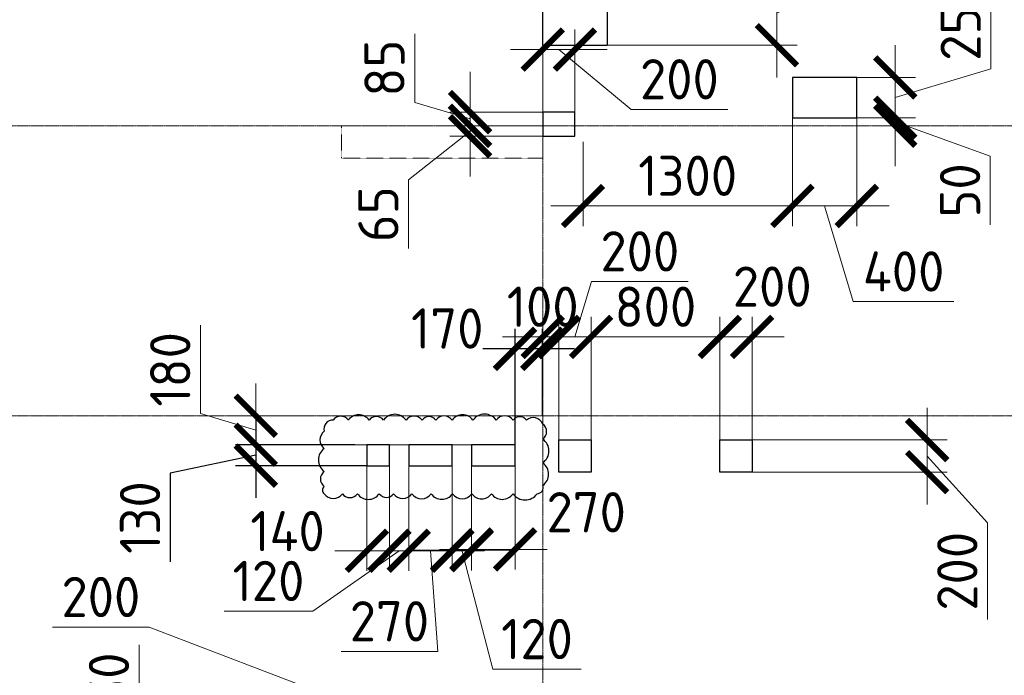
# Model space of a CAD drawing. Header units: millimetres. Extents: x -386473 to 311666, y -59266 to 291810.
# Tile 14 of 132: x -182860 to -176747, y 19343 to 23413. Entities that reach past the tile are written whole.
import ezdxf

# ---------------------------------------------------------------- set-up
doc = ezdxf.new("R2010")
doc.units = ezdxf.units.MM
for name, pattern in [('______5', [1100, 800, -100, 100, -100]), ('DASHED', [7, 5, -2, 0]), ('осевая', [50.8, 31.75, -6.35, 6.35, -6.35])]:
    doc.linetypes.add(name, pattern=pattern)
doc.layers.add('Колонна_ бетон', color=7, linetype='Continuous', lineweight=50, true_color=0xb4b496)
for name, color, linetype, lineweight in [('Оси', 40, '______5', 18), ('Перекрытие ж_бетон', 1, 'Continuous', 30), ('РАЗМЕРЫ', 1, 'Continuous', 9)]:
    doc.layers.add(name, color=color, linetype=linetype, lineweight=lineweight)
doc.styles.add('GOST-2.304_Type-B', font='GOST_Common.ttf')
doc.dimstyles.new('СПДС', dxfattribs={"dimscale": 100, "dimtxt": 2.5, "dimasz": 2.5, "dimexe": 1.25, "dimexo": 0, "dimtad": 1, "dimdec": 0, "dimtxsty": 'GOST-2.304_Type-B', "dimblk": 'ARCHTICK', "dimcen": 2.5, "dimdle": 2, "dimadec": 0, "dimazin": 2, "dimtfac": 0.75, "dimtdec": 0, "dimtmove": 1, "dimatfit": 3, "dimfxl": 1, "dimtolj": 1, "dimarcsym": 1})

# ---------------------------------------------------------------- blocks, each defined once
blk = doc.blocks.new('оси2')
at = {"layer": 'Оси', "color": 16, "linetype": 'осевая', "lineweight": 0, "ltscale": 0.25, "transparency": 33554687}
for p, q in [((996995.5, 5465.4), (996995.5, -20739.3)), ((979200, -5492.9), (1032582.1, -5492.9)), ((979200, -7292.9), (1032582.1, -7292.9))]:
    blk.add_line(p, q, dxfattribs=at)
blk = doc.blocks.new('стены подвала')
at = {"layer": 'Колонна_ бетон', "color": 252, "linetype": 'DASHED', "lineweight": 0, "ltscale": 0.3, "true_color": 0x939598, "transparency": 33554687}
for p, q in [((-185797.4, -17475.4, 160), (-185797.4, -17475.4, 160)), ((-185797.4, -17675.4, 160), (-185797.4, -17475.4, 160)), ((-185797.4, -17475.4, 160), (-184547.4, -17475.4, 160)), ((-184547.4, -17475.4, 160), (-184547.4, -17475.4, 160)), ((-184547.4, -17475.4, 160), (-184547.4, -17675.4, 160)), ((-185797.4, -17675.4, 160), (-184547.4, -17675.4, 160)), ((-185797.4, -17675.4, 160), (-185797.4, -17675.4, 160)), ((-184547.4, -17675.4, 160), (-184547.4, -17675.4, 160))]:
    blk.add_line(p, q, dxfattribs=at)
blk = doc.blocks.new('_ArchTick')
at = {"color": 0, "linetype": 'ByBlock', "const_width": 0.15}
blk.add_lwpolyline([(-0.5, -0.5), (0.5, 0.5)], dxfattribs=at)
blk = doc.blocks.new('*D1063')
at = {"layer": 'DEFPOINTS', "color": 0, "transparency": 16777216}
for p in [(-178047.5, 55882.7), (-177575.5, 55882.7), (-177454.1, 55797.7)]:
    blk.add_point(p, dxfattribs=at)
at = {"layer": 'РАЗМЕРЫ', "color": 0, "lineweight": -2, "transparency": 16777216}
for p, q in [((-178391.2, 55943.3), (-178391.2, 56368.3)), ((-178047.5, 55882.7), (-178047.5, 56132.7)), ((-178047.5, 55840.2), (-178391.2, 55943.3)), ((-177575.5, 55882.7), (-178172.5, 55882.7)), ((-178047.5, 55797.7), (-178047.5, 55882.7)), ((-178047.5, 55797.7), (-178047.5, 55882.7)), ((-177454.1, 55797.7), (-178172.5, 55797.7)), ((-178047.5, 55797.7), (-178047.5, 55547.7))]:
    blk.add_line(p, q, dxfattribs=at)
at = {"layer": 'РАЗМЕРЫ', "color": 0, "lineweight": -2, "transparency": 16777216, "xscale": 250, "yscale": 250, "zscale": 250}
for p, rotation in [((-178047.5, 55882.7), 270), ((-178047.5, 55797.7), 90)]:
    blk.add_blockref('_ArchTick', p, dxfattribs=dict(at, rotation=rotation))
at = {"layer": 'РАЗМЕРЫ', "color": 0, "lineweight": 0, "transparency": 16777216, "insert": (-178578.7, 56155.8), "char_height": 250, "attachment_point": 5, "rotation": 90, "style": 'GOST-2.304_Type-B'}
blk.add_mtext('\\A1;85', dxfattribs=at)
blk = doc.blocks.new('*D1064')
at = {"layer": 'DEFPOINTS', "color": 0, "transparency": 16777216}
for p in [(-177521.4, 55797.7), (-178047.5, 55732.7), (-177573.5, 55732.7)]:
    blk.add_point(p, dxfattribs=at)
at = {"layer": 'РАЗМЕРЫ', "color": 0, "lineweight": -2, "transparency": 16777216}
for p, q in [((-178047.5, 55797.7), (-178047.5, 56047.7)), ((-178047.5, 55765.2), (-178429.2, 55461.4)), ((-177521.4, 55797.7), (-178172.5, 55797.7)), ((-178047.5, 55797.7), (-178047.5, 55732.7)), ((-178047.5, 55797.7), (-178047.5, 55732.7)), ((-177573.5, 55732.7), (-178172.5, 55732.7)), ((-178047.5, 55732.7), (-178047.5, 55482.7)), ((-178429.2, 55461.4), (-178429.2, 55036.4))]:
    blk.add_line(p, q, dxfattribs=at)
at = {"layer": 'РАЗМЕРЫ', "color": 0, "lineweight": -2, "transparency": 16777216, "xscale": 250, "yscale": 250, "zscale": 250}
for p, rotation in [((-178047.5, 55797.7), 270), ((-178047.5, 55732.7), 90)]:
    blk.add_blockref('_ArchTick', p, dxfattribs=dict(at, rotation=rotation))
at = {"layer": 'РАЗМЕРЫ', "color": 0, "lineweight": 0, "transparency": 16777216, "insert": (-178616.7, 55248.9), "char_height": 250, "attachment_point": 5, "rotation": 90, "style": 'GOST-2.304_Type-B'}
blk.add_mtext('\\A1;65', dxfattribs=at)
blk = doc.blocks.new('*D832')
at = {"layer": 'DEFPOINTS', "color": 0, "transparency": 16777216}
for p in [(-176046, 55847.7), (-177346, 55697.7, 4500), (-176046, 55299.9)]:
    blk.add_point(p, dxfattribs=at)
at = {"layer": 'РАЗМЕРЫ', "color": 0, "lineweight": -2, "transparency": 16777216}
for p, q in [((-176046, 55847.7), (-176046, 55174.9)), ((-177346, 55697.7), (-177346, 55174.9)), ((-177546, 55299.9), (-175846, 55299.9))]:
    blk.add_line(p, q, dxfattribs=at)
at = {"layer": 'РАЗМЕРЫ', "color": 0, "lineweight": -2, "transparency": 16777216, "xscale": 250, "yscale": 250, "zscale": 250, "rotation": 180}
blk.add_blockref('_ArchTick', (-177346, 55299.9), dxfattribs=at)
at = {"layer": 'РАЗМЕРЫ', "color": 0, "lineweight": -2, "transparency": 16777216, "xscale": 250, "yscale": 250, "zscale": 250}
blk.add_blockref('_ArchTick', (-176046, 55299.9), dxfattribs=at)
at = {"layer": 'РАЗМЕРЫ', "color": 0, "lineweight": 0, "transparency": 16777216, "insert": (-176696, 55487.4), "char_height": 250, "attachment_point": 5, "style": 'GOST-2.304_Type-B'}
blk.add_mtext('\\A1;1300', dxfattribs=at)
blk = doc.blocks.new('*D833')
at = {"layer": 'DEFPOINTS', "color": 0, "transparency": 16777216}
for p in [(-176046, 55847.7), (-175646, 55847.7), (-175646, 55299.9)]:
    blk.add_point(p, dxfattribs=at)
at = {"layer": 'РАЗМЕРЫ', "color": 0, "lineweight": -2, "transparency": 16777216}
for p, q in [((-176046, 55847.7), (-176046, 55174.9)), ((-175646, 55847.7), (-175646, 55174.9)), ((-176246, 55299.9), (-175446, 55299.9)), ((-175846, 55299.9), (-175667.9, 54706.1)), ((-175667.9, 54706.1), (-175042.9, 54706.1))]:
    blk.add_line(p, q, dxfattribs=at)
at = {"layer": 'РАЗМЕРЫ', "color": 0, "lineweight": -2, "transparency": 16777216, "xscale": 250, "yscale": 250, "zscale": 250, "rotation": 180}
blk.add_blockref('_ArchTick', (-176046, 55299.9), dxfattribs=at)
at = {"layer": 'РАЗМЕРЫ', "color": 0, "lineweight": -2, "transparency": 16777216, "xscale": 250, "yscale": 250, "zscale": 250}
blk.add_blockref('_ArchTick', (-175646, 55299.9), dxfattribs=at)
at = {"layer": 'РАЗМЕРЫ', "color": 0, "lineweight": 0, "transparency": 16777216, "insert": (-175355.4, 54893.6), "char_height": 250, "attachment_point": 5, "style": 'GOST-2.304_Type-B'}
blk.add_mtext('\\A1;400', dxfattribs=at)
blk = doc.blocks.new('*D1065')
at = {"layer": 'DEFPOINTS', "color": 0, "transparency": 16777216}
for p in [(-175646, 55847.7), (-175407.4, 55847.7), (-175548.6, 55797.7)]:
    blk.add_point(p, dxfattribs=at)
at = {"layer": 'РАЗМЕРЫ', "color": 0, "lineweight": -2, "transparency": 16777216}
for p, q in [((-175407.4, 55847.7), (-175407.4, 56097.7)), ((-175646, 55847.7), (-175282.4, 55847.7)), ((-175407.4, 55797.7), (-175407.4, 55847.7)), ((-175407.4, 55797.7), (-175407.4, 55847.7)), ((-175407.4, 55822.7), (-174817.2, 55608.9)), ((-175548.6, 55797.7), (-175282.4, 55797.7)), ((-175407.4, 55797.7), (-175407.4, 55547.7)), ((-174817.2, 55608.9), (-174817.2, 55183.9))]:
    blk.add_line(p, q, dxfattribs=at)
at = {"layer": 'РАЗМЕРЫ', "color": 0, "lineweight": -2, "transparency": 16777216, "xscale": 250, "yscale": 250, "zscale": 250}
for p, rotation in [((-175407.4, 55847.7), 270), ((-175407.4, 55797.7), 90)]:
    blk.add_blockref('_ArchTick', p, dxfattribs=dict(at, rotation=rotation))
at = {"layer": 'РАЗМЕРЫ', "color": 0, "lineweight": 0, "transparency": 16777216, "insert": (-175004.7, 55396.4), "char_height": 250, "attachment_point": 5, "rotation": 90, "style": 'GOST-2.304_Type-B'}
blk.add_mtext('\\A1;50', dxfattribs=at)
blk = doc.blocks.new('*D834')
at = {"layer": 'DEFPOINTS', "color": 0, "transparency": 16777216}
for p in [(-175646, 56097.7), (-175407.4, 56097.7), (-175532.5, 55847.7)]:
    blk.add_point(p, dxfattribs=at)
at = {"layer": 'РАЗМЕРЫ', "color": 0, "lineweight": -2, "transparency": 16777216}
for p, q in [((-174813.7, 56150.8), (-174813.7, 56750.8)), ((-175407.4, 55647.7), (-175407.4, 56297.7)), ((-175407.4, 55972.7), (-174813.7, 56150.8)), ((-175646, 56097.7), (-175282.4, 56097.7)), ((-175532.5, 55847.7), (-175282.4, 55847.7))]:
    blk.add_line(p, q, dxfattribs=at)
at = {"layer": 'РАЗМЕРЫ', "color": 0, "lineweight": -2, "transparency": 16777216, "xscale": 250, "yscale": 250, "zscale": 250}
for p, rotation in [((-175407.4, 56097.7), 90), ((-175407.4, 55847.7), 270)]:
    blk.add_blockref('_ArchTick', p, dxfattribs=dict(at, rotation=rotation))
at = {"layer": 'РАЗМЕРЫ', "color": 0, "lineweight": 0, "transparency": 16777216, "insert": (-175001.2, 56450.8), "char_height": 250, "attachment_point": 5, "rotation": 90, "style": 'GOST-2.304_Type-B'}
blk.add_mtext('\\A1;250', dxfattribs=at)
blk = doc.blocks.new('*D1085')
at = {"layer": 'DEFPOINTS', "color": 0, "transparency": 16777216}
for p in [(-177396.2, 56271), (-177596, 55897.7, 4500), (-177396.2, 55882.7)]:
    blk.add_point(p, dxfattribs=at)
at = {"layer": 'РАЗМЕРЫ', "color": 0, "lineweight": -2, "transparency": 16777216}
for p, q in [((-177596, 55897.7), (-177596, 56396)), ((-177396.2, 55882.7), (-177396.2, 56396)), ((-177796, 56271), (-177196.2, 56271)), ((-177496.1, 56271), (-177047.5, 55899.1)), ((-177047.5, 55899.1), (-176447.5, 55899.1))]:
    blk.add_line(p, q, dxfattribs=at)
at = {"layer": 'РАЗМЕРЫ', "color": 0, "lineweight": -2, "transparency": 16777216, "xscale": 250, "yscale": 250, "zscale": 250, "rotation": 180}
blk.add_blockref('_ArchTick', (-177596, 56271), dxfattribs=at)
at = {"layer": 'РАЗМЕРЫ', "color": 0, "lineweight": -2, "transparency": 16777216, "xscale": 250, "yscale": 250, "zscale": 250}
blk.add_blockref('_ArchTick', (-177396.2, 56271), dxfattribs=at)
at = {"layer": 'РАЗМЕРЫ', "color": 0, "lineweight": 0, "transparency": 16777216, "insert": (-176747.5, 56086.6), "char_height": 250, "attachment_point": 5, "style": 'GOST-2.304_Type-B'}
blk.add_mtext('\\A1;200', dxfattribs=at)
blk = doc.blocks.new('*D845')
at = {"layer": 'DEFPOINTS', "color": 0, "transparency": 16777216}
for p in [(-179091.6, 53997.7), (-179377.6, 53817.8), (-177767.9, 53817.8, -160)]:
    blk.add_point(p, dxfattribs=at)
at = {"layer": 'РАЗМЕРЫ', "color": 0, "lineweight": -2, "transparency": 16777216}
for p, q in [((-179721.4, 54010.9), (-179721.4, 54560.9)), ((-179377.6, 54197.7), (-179377.6, 53617.8)), ((-179377.6, 53907.7), (-179721.4, 54010.9)), ((-179091.6, 53997.7), (-179502.6, 53997.7)), ((-177767.9, 53817.8), (-179502.6, 53817.8))]:
    blk.add_line(p, q, dxfattribs=at)
at = {"layer": 'РАЗМЕРЫ', "color": 0, "lineweight": -2, "transparency": 16777216, "xscale": 250, "yscale": 250, "zscale": 250}
for p, rotation in [((-179377.6, 53997.7), 90), ((-179377.6, 53817.8), 270)]:
    blk.add_blockref('_ArchTick', p, dxfattribs=dict(at, rotation=rotation))
at = {"layer": 'РАЗМЕРЫ', "color": 0, "lineweight": 0, "transparency": 16777216, "insert": (-179908.9, 54285.9), "char_height": 250, "attachment_point": 5, "rotation": 90, "style": 'GOST-2.304_Type-B'}
blk.add_mtext('\\A1;180', dxfattribs=at)
blk = doc.blocks.new('*D846')
at = {"layer": 'DEFPOINTS', "color": 0, "transparency": 16777216}
for p in [(-178037.9, 53752.8), (-177767.9, 53752.8), (-178037.9, 53168)]:
    blk.add_point(p, dxfattribs=at)
at = {"layer": 'РАЗМЕРЫ', "color": 0, "lineweight": -2, "transparency": 16777216}
for p, q in [((-178037.9, 53752.8), (-178037.9, 53043)), ((-177767.9, 53752.8), (-177767.9, 53043)), ((-177567.9, 53168), (-178237.9, 53168))]:
    blk.add_line(p, q, dxfattribs=at)
at = {"layer": 'РАЗМЕРЫ', "color": 0, "lineweight": -2, "transparency": 16777216, "xscale": 250, "yscale": 250, "zscale": 250, "rotation": 180}
blk.add_blockref('_ArchTick', (-178037.9, 53168), dxfattribs=at)
at = {"layer": 'РАЗМЕРЫ', "color": 0, "lineweight": -2, "transparency": 16777216, "xscale": 250, "yscale": 250, "zscale": 250}
blk.add_blockref('_ArchTick', (-177767.9, 53168), dxfattribs=at)
at = {"layer": 'РАЗМЕРЫ', "color": 0, "lineweight": 0, "transparency": 16777216, "insert": (-177326.1, 53398.9), "char_height": 250, "attachment_point": 5, "style": 'GOST-2.304_Type-B'}
blk.add_mtext('\\A1;270', dxfattribs=at)
blk = doc.blocks.new('*D847')
at = {"layer": 'DEFPOINTS', "color": 0, "transparency": 16777216}
for p in [(-178157.9, 53687.8), (-178037.9, 53617.1), (-178157.9, 53163)]:
    blk.add_point(p, dxfattribs=at)
at = {"layer": 'РАЗМЕРЫ', "color": 0, "lineweight": -2, "transparency": 16777216}
for p, q in [((-178157.9, 53687.8), (-178157.9, 53038)), ((-178037.9, 53617.1), (-178037.9, 53038)), ((-178157.9, 53163), (-178407.9, 53163)), ((-178037.9, 53163), (-178157.9, 53163)), ((-178037.9, 53163), (-178157.9, 53163)), ((-178097.9, 53163), (-177906.5, 52424.4)), ((-178037.9, 53163), (-177787.9, 53163)), ((-177906.5, 52424.4), (-177356.5, 52424.4))]:
    blk.add_line(p, q, dxfattribs=at)
at = {"layer": 'РАЗМЕРЫ', "color": 0, "lineweight": -2, "transparency": 16777216, "xscale": 250, "yscale": 250, "zscale": 250}
blk.add_blockref('_ArchTick', (-178157.9, 53163), dxfattribs=at)
at = {"layer": 'РАЗМЕРЫ', "color": 0, "lineweight": -2, "transparency": 16777216, "xscale": 250, "yscale": 250, "zscale": 250, "rotation": 180}
blk.add_blockref('_ArchTick', (-178037.9, 53163), dxfattribs=at)
at = {"layer": 'РАЗМЕРЫ', "color": 0, "lineweight": 0, "transparency": 16777216, "insert": (-177631.5, 52611.9), "char_height": 250, "attachment_point": 5, "style": 'GOST-2.304_Type-B'}
blk.add_mtext('\\A1;120', dxfattribs=at)
blk = doc.blocks.new('*D848')
at = {"layer": 'DEFPOINTS', "color": 0, "transparency": 16777216}
for p in [(-178427.9, 53687.8), (-178157.9, 53556.6), (-178427.9, 53160)]:
    blk.add_point(p, dxfattribs=at)
at = {"layer": 'РАЗМЕРЫ', "color": 0, "lineweight": -2, "transparency": 16777216}
for p, q in [((-178427.9, 53687.8), (-178427.9, 53035)), ((-178157.9, 53556.6), (-178157.9, 53035)), ((-177957.9, 53160), (-178627.9, 53160)), ((-178292.9, 53160), (-178248, 52534.7)), ((-178248, 52534.7), (-178848, 52534.7))]:
    blk.add_line(p, q, dxfattribs=at)
at = {"layer": 'РАЗМЕРЫ', "color": 0, "lineweight": -2, "transparency": 16777216, "xscale": 250, "yscale": 250, "zscale": 250, "rotation": 180}
blk.add_blockref('_ArchTick', (-178427.9, 53160), dxfattribs=at)
at = {"layer": 'РАЗМЕРЫ', "color": 0, "lineweight": -2, "transparency": 16777216, "xscale": 250, "yscale": 250, "zscale": 250}
blk.add_blockref('_ArchTick', (-178157.9, 53160), dxfattribs=at)
at = {"layer": 'РАЗМЕРЫ', "color": 0, "lineweight": 0, "transparency": 16777216, "insert": (-178548, 52722.2), "char_height": 250, "attachment_point": 5, "style": 'GOST-2.304_Type-B'}
blk.add_mtext('\\A1;270', dxfattribs=at)
blk = doc.blocks.new('*D849')
at = {"layer": 'DEFPOINTS', "color": 0, "transparency": 16777216}
for p in [(-178547.9, 53687.8), (-178427.9, 53568.7), (-178547.9, 53160)]:
    blk.add_point(p, dxfattribs=at)
at = {"layer": 'РАЗМЕРЫ', "color": 0, "lineweight": -2, "transparency": 16777216}
for p, q in [((-178547.9, 53687.8), (-178547.9, 53035)), ((-178427.9, 53568.7), (-178427.9, 53035)), ((-178487.9, 53160), (-179023.8, 52785)), ((-178547.9, 53160), (-178797.9, 53160)), ((-178427.9, 53160), (-178547.9, 53160)), ((-178427.9, 53160), (-178547.9, 53160)), ((-178427.9, 53160), (-178177.9, 53160)), ((-179023.8, 52785), (-179573.8, 52785))]:
    blk.add_line(p, q, dxfattribs=at)
at = {"layer": 'РАЗМЕРЫ', "color": 0, "lineweight": -2, "transparency": 16777216, "xscale": 250, "yscale": 250, "zscale": 250}
blk.add_blockref('_ArchTick', (-178547.9, 53160), dxfattribs=at)
at = {"layer": 'РАЗМЕРЫ', "color": 0, "lineweight": -2, "transparency": 16777216, "xscale": 250, "yscale": 250, "zscale": 250, "rotation": 180}
blk.add_blockref('_ArchTick', (-178427.9, 53160), dxfattribs=at)
at = {"layer": 'РАЗМЕРЫ', "color": 0, "lineweight": 0, "transparency": 16777216, "insert": (-179298.8, 52972.5), "char_height": 250, "attachment_point": 5, "style": 'GOST-2.304_Type-B'}
blk.add_mtext('\\A1;120', dxfattribs=at)
blk = doc.blocks.new('*D850')
at = {"layer": 'DEFPOINTS', "color": 0, "transparency": 16777216}
for p in [(-178687.9, 53687.8), (-178547.9, 53426.3), (-178687.9, 53160)]:
    blk.add_point(p, dxfattribs=at)
at = {"layer": 'РАЗМЕРЫ', "color": 0, "lineweight": -2, "transparency": 16777216}
for p, q in [((-178687.9, 53687.8), (-178687.9, 53035)), ((-178547.9, 53426.3), (-178547.9, 53035)), ((-178347.9, 53160), (-178887.9, 53160))]:
    blk.add_line(p, q, dxfattribs=at)
at = {"layer": 'РАЗМЕРЫ', "color": 0, "lineweight": -2, "transparency": 16777216, "xscale": 250, "yscale": 250, "zscale": 250, "rotation": 180}
blk.add_blockref('_ArchTick', (-178687.9, 53160), dxfattribs=at)
at = {"layer": 'РАЗМЕРЫ', "color": 0, "lineweight": -2, "transparency": 16777216, "xscale": 250, "yscale": 250, "zscale": 250}
blk.add_blockref('_ArchTick', (-178547.9, 53160), dxfattribs=at)
at = {"layer": 'РАЗМЕРЫ', "color": 0, "lineweight": 0, "transparency": 16777216, "insert": (-179180.5, 53281.6), "char_height": 250, "attachment_point": 5, "style": 'GOST-2.304_Type-B'}
blk.add_mtext('\\A1;140', dxfattribs=at)
blk = doc.blocks.new('*D961')
at = {"layer": 'DEFPOINTS', "color": 0, "transparency": 16777216}
for p in [(-177282.4, 56697.7), (-176141.8, 56697.7), (-177196.2, 56297.7)]:
    blk.add_point(p, dxfattribs=at)
at = {"layer": 'РАЗМЕРЫ', "color": 0, "lineweight": -2, "transparency": 16777216}
for p, q in [((-175144.3, 57021), (-175144.3, 57646)), ((-176141.8, 56497.7), (-175144.3, 57021)), ((-176141.8, 56097.7), (-176141.8, 56897.7)), ((-177282.4, 56697.7), (-176016.8, 56697.7)), ((-177196.2, 56297.7), (-176016.8, 56297.7))]:
    blk.add_line(p, q, dxfattribs=at)
at = {"layer": 'РАЗМЕРЫ', "color": 0, "lineweight": -2, "transparency": 16777216, "xscale": 250, "yscale": 250, "zscale": 250}
for p, rotation in [((-176141.8, 56697.7), 90), ((-176141.8, 56297.7), 270)]:
    blk.add_blockref('_ArchTick', p, dxfattribs=dict(at, rotation=rotation))
at = {"layer": 'РАЗМЕРЫ', "color": 0, "lineweight": 0, "transparency": 16777216, "insert": (-175331.8, 57333.5), "char_height": 250, "attachment_point": 5, "rotation": 90, "style": 'GOST-2.304_Type-B'}
blk.add_mtext('\\A1;400', dxfattribs=at)
blk = doc.blocks.new('*D973')
at = {"layer": 'DEFPOINTS', "color": 0, "transparency": 16777216}
for p in [(-176296.2, 54487.1), (-176496.2, 53773.2), (-176296.2, 53773.2)]:
    blk.add_point(p, dxfattribs=at)
at = {"layer": 'РАЗМЕРЫ', "color": 0, "lineweight": -2, "transparency": 16777216}
for p, q in [((-176496.2, 53773.2), (-176496.2, 54612.1)), ((-176296.2, 53773.2), (-176296.2, 54612.1)), ((-176696.2, 54487.1), (-176096.2, 54487.1))]:
    blk.add_line(p, q, dxfattribs=at)
at = {"layer": 'РАЗМЕРЫ', "color": 0, "lineweight": -2, "transparency": 16777216, "xscale": 250, "yscale": 250, "zscale": 250, "rotation": 180}
blk.add_blockref('_ArchTick', (-176496.2, 54487.1), dxfattribs=at)
at = {"layer": 'РАЗМЕРЫ', "color": 0, "lineweight": -2, "transparency": 16777216, "xscale": 250, "yscale": 250, "zscale": 250}
blk.add_blockref('_ArchTick', (-176296.2, 54487.1), dxfattribs=at)
at = {"layer": 'РАЗМЕРЫ', "color": 0, "lineweight": 0, "transparency": 16777216, "insert": (-176171.2, 54799.6), "char_height": 250, "attachment_point": 5, "style": 'GOST-2.304_Type-B'}
blk.add_mtext('\\A1;200', dxfattribs=at)
blk = doc.blocks.new('*D974')
at = {"layer": 'DEFPOINTS', "color": 0, "transparency": 16777216}
for p in [(-177496.2, 54487.1), (-177496.2, 53747.7), (-177296.2, 53747.7)]:
    blk.add_point(p, dxfattribs=at)
at = {"layer": 'РАЗМЕРЫ', "color": 0, "lineweight": -2, "transparency": 16777216}
for p, q in [((-177396.2, 54487.1), (-177293.1, 54830.8)), ((-177293.1, 54830.8), (-176693.1, 54830.8)), ((-177496.2, 53747.7), (-177496.2, 54612.1)), ((-177296.2, 53747.7), (-177296.2, 54612.1)), ((-177096.2, 54487.1), (-177696.2, 54487.1))]:
    blk.add_line(p, q, dxfattribs=at)
at = {"layer": 'РАЗМЕРЫ', "color": 0, "lineweight": -2, "transparency": 16777216, "xscale": 250, "yscale": 250, "zscale": 250, "rotation": 180}
blk.add_blockref('_ArchTick', (-177496.2, 54487.1), dxfattribs=at)
at = {"layer": 'РАЗМЕРЫ', "color": 0, "lineweight": -2, "transparency": 16777216, "xscale": 250, "yscale": 250, "zscale": 250}
blk.add_blockref('_ArchTick', (-177296.2, 54487.1), dxfattribs=at)
at = {"layer": 'РАЗМЕРЫ', "color": 0, "lineweight": 0, "transparency": 16777216, "insert": (-176993.1, 55018.3), "char_height": 250, "attachment_point": 5, "style": 'GOST-2.304_Type-B'}
blk.add_mtext('\\A1;200', dxfattribs=at)
blk = doc.blocks.new('*D975')
at = {"layer": 'DEFPOINTS', "color": 0, "transparency": 16777216}
for p in [(-177596.2, 54487.1), (-177596.2, 54112.4), (-177496.2, 54112.4)]:
    blk.add_point(p, dxfattribs=at)
at = {"layer": 'РАЗМЕРЫ', "color": 0, "lineweight": -2, "transparency": 16777216}
for p, q in [((-177596.2, 54112.4), (-177596.2, 54612.1)), ((-177496.2, 54112.4), (-177496.2, 54612.1)), ((-177596.2, 54487.1), (-177846.2, 54487.1)), ((-177496.2, 54487.1), (-177596.2, 54487.1)), ((-177496.2, 54487.1), (-177246.2, 54487.1))]:
    blk.add_line(p, q, dxfattribs=at)
at = {"layer": 'РАЗМЕРЫ', "color": 0, "lineweight": -2, "transparency": 16777216, "xscale": 250, "yscale": 250, "zscale": 250}
blk.add_blockref('_ArchTick', (-177596.2, 54487.1), dxfattribs=at)
at = {"layer": 'РАЗМЕРЫ', "color": 0, "lineweight": -2, "transparency": 16777216, "xscale": 250, "yscale": 250, "zscale": 250, "rotation": 180}
blk.add_blockref('_ArchTick', (-177496.2, 54487.1), dxfattribs=at)
at = {"layer": 'РАЗМЕРЫ', "color": 0, "lineweight": 0, "transparency": 16777216, "insert": (-177596.2, 54674.6), "char_height": 250, "attachment_point": 5, "style": 'GOST-2.304_Type-B'}
blk.add_mtext('\\A1;100', dxfattribs=at)
blk = doc.blocks.new('*D976')
at = {"layer": 'DEFPOINTS', "color": 0, "transparency": 16777216}
for p in [(-177296.2, 54487.1), (-177296.2, 54144.7), (-176496.2, 54144.7)]:
    blk.add_point(p, dxfattribs=at)
at = {"layer": 'РАЗМЕРЫ', "color": 0, "lineweight": -2, "transparency": 16777216}
for p, q in [((-177296.2, 54144.7), (-177296.2, 54612.1)), ((-176496.2, 54144.7), (-176496.2, 54612.1)), ((-176296.2, 54487.1), (-177496.2, 54487.1))]:
    blk.add_line(p, q, dxfattribs=at)
at = {"layer": 'РАЗМЕРЫ', "color": 0, "lineweight": -2, "transparency": 16777216, "xscale": 250, "yscale": 250, "zscale": 250, "rotation": 180}
blk.add_blockref('_ArchTick', (-177296.2, 54487.1), dxfattribs=at)
at = {"layer": 'РАЗМЕРЫ', "color": 0, "lineweight": -2, "transparency": 16777216, "xscale": 250, "yscale": 250, "zscale": 250}
blk.add_blockref('_ArchTick', (-176496.2, 54487.1), dxfattribs=at)
at = {"layer": 'РАЗМЕРЫ', "color": 0, "lineweight": 0, "transparency": 16777216, "insert": (-176896.2, 54674.6), "char_height": 250, "attachment_point": 5, "style": 'GOST-2.304_Type-B'}
blk.add_mtext('\\A1;800', dxfattribs=at)
blk = doc.blocks.new('*D977')
at = {"layer": 'DEFPOINTS', "color": 0, "transparency": 16777216}
for p in [(-176324.7, 53847.7), (-176324.7, 53647.7), (-175209.4, 53647.7)]:
    blk.add_point(p, dxfattribs=at)
at = {"layer": 'РАЗМЕРЫ', "color": 0, "lineweight": -2, "transparency": 16777216}
for p, q in [((-175209.4, 54047.7), (-175209.4, 53447.7)), ((-176324.7, 53847.7), (-175084.4, 53847.7)), ((-175209.4, 53747.7), (-174834.4, 53332.8)), ((-176324.7, 53647.7), (-175084.4, 53647.7)), ((-174834.4, 53332.8), (-174834.4, 52732.8))]:
    blk.add_line(p, q, dxfattribs=at)
at = {"layer": 'РАЗМЕРЫ', "color": 0, "lineweight": -2, "transparency": 16777216, "xscale": 250, "yscale": 250, "zscale": 250}
for p, rotation in [((-175209.4, 53847.7), 90), ((-175209.4, 53647.7), 270)]:
    blk.add_blockref('_ArchTick', p, dxfattribs=dict(at, rotation=rotation))
at = {"layer": 'РАЗМЕРЫ', "color": 0, "lineweight": 0, "transparency": 16777216, "insert": (-175021.9, 53032.8), "char_height": 250, "attachment_point": 5, "rotation": 90, "style": 'GOST-2.304_Type-B'}
blk.add_mtext('\\A1;200', dxfattribs=at)
blk = doc.blocks.new('*D1044')
at = {"layer": 'DEFPOINTS', "color": 0, "transparency": 16777216}
for p in [(-179758.3, 52047.7), (-178746.2, 52047.7), (-178746.2, 51697.7)]:
    blk.add_point(p, dxfattribs=at)
at = {"layer": 'РАЗМЕРЫ', "color": 0, "lineweight": -2, "transparency": 16777216}
for p, q in [((-180102, 51975.8), (-180102, 52575.8)), ((-179758.3, 51497.7), (-179758.3, 52247.7)), ((-178746.2, 52047.7), (-179883.3, 52047.7)), ((-179758.3, 51872.7), (-180102, 51975.8)), ((-178746.2, 51697.7), (-179883.3, 51697.7))]:
    blk.add_line(p, q, dxfattribs=at)
at = {"layer": 'РАЗМЕРЫ', "color": 0, "lineweight": -2, "transparency": 16777216, "xscale": 250, "yscale": 250, "zscale": 250}
for p, rotation in [((-179758.3, 52047.7), 90), ((-179758.3, 51697.7), 270)]:
    blk.add_blockref('_ArchTick', p, dxfattribs=dict(at, rotation=rotation))
at = {"layer": 'РАЗМЕРЫ', "color": 0, "lineweight": 0, "transparency": 16777216, "insert": (-180289.5, 52275.8), "char_height": 250, "attachment_point": 5, "rotation": 90, "style": 'GOST-2.304_Type-B'}
blk.add_mtext('\\A1;350', dxfattribs=at)
blk = doc.blocks.new('*D824')
at = {"color": 0, "lineweight": -2, "transparency": 16777216}
for p, q in [((-180039.5, 52685.3), (-180639.5, 52685.3)), ((-178646.2, 52154), (-180039.5, 52685.3)), ((-178746.2, 52047.7), (-178746.2, 52279)), ((-178546.2, 52047.7), (-178546.2, 52279)), ((-178346.2, 52154), (-178946.2, 52154))]:
    blk.add_line(p, q, dxfattribs=at)
at = {"layer": 'DEFPOINTS', "color": 0, "transparency": 16777216}
for p in [(-178746.2, 52154), (-178746.2, 52047.7, 160), (-178546.2, 52047.7, 160)]:
    blk.add_point(p, dxfattribs=at)
at = {"color": 0, "lineweight": -2, "transparency": 16777216, "xscale": 250, "yscale": 250, "zscale": 250, "rotation": 180}
blk.add_blockref('_ArchTick', (-178746.2, 52154), dxfattribs=at)
at = {"color": 0, "lineweight": -2, "transparency": 16777216, "xscale": 250, "yscale": 250, "zscale": 250}
blk.add_blockref('_ArchTick', (-178546.2, 52154), dxfattribs=at)
at = {"color": 0, "transparency": 16777216, "insert": (-180339.5, 52872.8), "char_height": 250, "attachment_point": 5, "style": 'GOST-2.304_Type-B'}
blk.add_mtext('\\A1;200', dxfattribs=at)
blk = doc.blocks.new('*D826')
at = {"color": 0, "lineweight": -2, "transparency": 16777216}
for p, q in [((-179784.5, 20774.5), (-179784.5, 21494.9)), ((-179614.8, 20954.4), (-179614.8, 21494.9)), ((-179414.8, 21369.9), (-179984.5, 21369.9))]:
    blk.add_line(p, q, dxfattribs=at)
at = {"layer": 'DEFPOINTS', "color": 0, "transparency": 16777216}
for p in [(-179784.5, 21369.9), (-179614.8, 20954.4), (-179784.5, 20774.5)]:
    blk.add_point(p, dxfattribs=at)
at = {"color": 0, "lineweight": -2, "transparency": 16777216, "xscale": 250, "yscale": 250, "zscale": 250, "rotation": 180}
blk.add_blockref('_ArchTick', (-179784.5, 21369.9), dxfattribs=at)
at = {"color": 0, "lineweight": -2, "transparency": 16777216, "xscale": 250, "yscale": 250, "zscale": 250}
blk.add_blockref('_ArchTick', (-179614.8, 21369.9), dxfattribs=at)
at = {"color": 0, "lineweight": 0, "transparency": 16777216, "insert": (-180205.4, 21496.1), "char_height": 250, "attachment_point": 5, "style": 'GOST-2.304_Type-B'}
blk.add_mtext('\\A1;170', dxfattribs=at)
blk = doc.blocks.new('*D827')
at = {"color": 0, "lineweight": -2, "transparency": 16777216}
for p, q in [((-181394.2, 20974.5), (-181394.2, 20444.5)), ((-180779.9, 20774.5), (-181519.2, 20774.5)), ((-181394.2, 20709.5), (-181925.4, 20597.6)), ((-180704.5, 20644.5), (-181519.2, 20644.5)), ((-181925.4, 20597.6), (-181925.4, 20047.6))]:
    blk.add_line(p, q, dxfattribs=at)
at = {"layer": 'DEFPOINTS', "color": 0, "transparency": 16777216}
for p in [(-180779.9, 20774.5, 160), (-181394.2, 20644.5), (-180704.5, 20644.5)]:
    blk.add_point(p, dxfattribs=at)
at = {"color": 0, "lineweight": -2, "transparency": 16777216, "xscale": 250, "yscale": 250, "zscale": 250}
for p, rotation in [((-181394.2, 20774.5), 90), ((-181394.2, 20644.5), 270)]:
    blk.add_blockref('_ArchTick', p, dxfattribs=dict(at, rotation=rotation))
at = {"color": 0, "lineweight": 0, "transparency": 16777216, "insert": (-182112.9, 20322.6), "char_height": 250, "attachment_point": 5, "rotation": 90, "style": 'GOST-2.304_Type-B'}
blk.add_mtext('\\A1;130', dxfattribs=at)
blk = doc.blocks.new('отверстия с размерами')
at = {"layer": 'Перекрытие ж_бетон', "color": 1, "lineweight": 30, "elevation": 160}
for points in [[(-177196.2, 56695.7), (-177196.2, 56295.7), (-177596.2, 56295.7), (-177596.2, 56695.7)], [(-175646, 55847.7), (-175646, 56097.7), (-176046, 56097.7), (-176046, 55847.7)], [(-177396.2, 55882.7), (-177596.2, 55882.7), (-177596.2, 55732.7), (-177396.2, 55732.7)]]:
    blk.add_lwpolyline(points, close=True, dxfattribs=at)
at = {"layer": 'Перекрытие ж_бетон', "color": 1, "lineweight": 30}
for points in [[(-178547.9, 53817.8), (-178687.9, 53817.8), (-178687.9, 53687.8), (-178547.9, 53687.8)], [(-178157.9, 53817.8), (-178427.9, 53817.8), (-178427.9, 53687.8), (-178157.9, 53687.8)], [(-177767.9, 53817.8), (-178037.9, 53817.8), (-178037.9, 53687.8), (-177767.9, 53687.8)]]:
    blk.add_lwpolyline(points, close=True, dxfattribs=at)
at = {"layer": 'Перекрытие ж_бетон', "color": 1, "lineweight": 30, "ltscale": 100, "elevation": 160}
for points in [[(-177296.2, 53647.7), (-177496.2, 53647.7), (-177496.2, 53847.7), (-177296.2, 53847.7)], [(-176296.2, 53647.7), (-176496.2, 53647.7), (-176496.2, 53847.7), (-176296.2, 53847.7)]]:
    blk.add_lwpolyline(points, close=True, dxfattribs=at)
at = {"color": 1}
dim = blk.add_linear_dim(base=(-178746.2, 52154), p1=(-178546.2, 52047.7, 160), p2=(-178746.2, 52047.7, 160), dimstyle='СПДС', dxfattribs=at)
dim.commit()
dim.dimension.update_dxf_attribs({"geometry": '*D824', "text_midpoint": (-180102, 52685.3), "dimtype": 128})
at = {"layer": 'РАЗМЕРЫ', "lineweight": 0}
for base, p1, p2, angle, picture, middle, dimtype in [((-176141.8, 56697.7, 160), (-177196.2, 56297.7, 160), (-177282.4, 56697.7, 160), 90, '*D961', (-175144.3, 57083.5, 160), 160), ((-175407.4, 55847.7, 160), (-175548.6, 55797.7, 160), (-175646, 55847.7, 160), 90, '*D1065', (-174817.2, 55546.4, 160), 160), ((-178047.5, 55732.7, 160), (-177521.4, 55797.7, 160), (-177573.5, 55732.7, 160), 90, '*D1064', (-178429.2, 55398.9, 160), 160), ((-175209.4, 53647.7, 160), (-176324.7, 53847.7, 160), (-176324.7, 53647.7, 160), 90, '*D977', (-174834.4, 53270.3, 160), 160), ((-178037.9, 53168), (-177767.9, 53752.8), (-178037.9, 53752.8), 180, '*D846', (-177326.1, 53211.4), 128), ((-178547.9, 53160), (-178427.9, 53568.7), (-178547.9, 53687.8), 180, '*D849', (-179086.3, 52785), 128), ((-178687.9, 53160), (-178547.9, 53426.3), (-178687.9, 53687.8), 180, '*D850', (-179180.5, 53094.1), 128), ((-178427.9, 53160), (-178157.9, 53556.6), (-178427.9, 53687.8), 180, '*D848', (-178310.5, 52534.7), 128), ((-178157.9, 53163), (-178037.9, 53617.1), (-178157.9, 53687.8), 180, '*D847', (-177844, 52424.4), 128)]:
    dim = blk.add_linear_dim(base=base, p1=p1, p2=p2, angle=angle, dimstyle='СПДС', override={"dimrnd": 5}, dxfattribs=at)
    dim.commit()
    dim.dimension.update_dxf_attribs({"geometry": picture, "text_midpoint": middle, "dimtype": dimtype})
for base, p1, p2, picture, middle in [((-175407.4, 56097.7, 160), (-175532.5, 55847.7, 160), (-175646, 56097.7, 160), '*D834', (-175001.2, 56213.3, 160)), ((-178047.5, 55882.7, 160), (-177454.1, 55797.7, 160), (-177575.5, 55882.7, 160), '*D1063', (-178578.7, 56005.8, 160)), ((-179377.6, 53817.8, 160), (-179091.6, 53997.7, 160), (-177767.9, 53817.8), '*D845', (-179908.9, 54073.4, 160)), ((-179758.3, 52047.7, 160), (-178746.2, 51697.7, 160), (-178746.2, 52047.7, 160), '*D1044', (-180289.5, 52038.3, 160))]:
    dim = blk.add_linear_dim(base=base, p1=p1, p2=p2, angle=90, dimstyle='СПДС', override={"dimrnd": 5}, dxfattribs=at)
    dim.commit()
    dim.dimension.update_dxf_attribs({"geometry": picture, "text_midpoint": middle})
for base, p1, p2, picture, middle in [((-177396.2, 56271, 160), (-177596, 55897.7, 4660), (-177396.2, 55882.7, 160), '*D1085', (-176985, 55899.1, 160)), ((-176296.2, 54487.1, 160), (-176496.2, 53773.2, 160), (-176296.2, 53773.2, 160), '*D973', (-176171.2, 54612.1, 160)), ((-177596.2, 54487.1, 160), (-177496.2, 54112.4, 160), (-177596.2, 54112.4, 160), '*D975', (-177596.2, 54487.1, 160))]:
    dim = blk.add_linear_dim(base=base, p1=p1, p2=p2, dimstyle='СПДС', override={"dimrnd": 5}, dxfattribs=at)
    dim.commit()
    dim.dimension.update_dxf_attribs({"geometry": picture, "text_midpoint": middle, "dimtype": 160})
for base, p1, p2, picture, middle in [((-176046, 55299.9, 160), (-177346, 55697.7, 4660), (-176046, 55847.7, 160), '*D832', (-176696, 55487.4, 160)), ((-175646, 55299.9, 160), (-176046, 55847.7, 160), (-175646, 55847.7, 160), '*D833', (-175605.4, 54893.6, 160)), ((-177496.2, 54487.1, 160), (-177296.2, 53747.7, 160), (-177496.2, 53747.7, 160), '*D974', (-177230.6, 55018.3, 160)), ((-177296.2, 54487.1, 160), (-176496.2, 54144.7, 160), (-177296.2, 54144.7, 160), '*D976', (-176896.2, 54674.6, 160))]:
    dim = blk.add_linear_dim(base=base, p1=p1, p2=p2, dimstyle='СПДС', override={"dimrnd": 5}, dxfattribs=at)
    dim.commit()
    dim.dimension.update_dxf_attribs({"geometry": picture, "text_midpoint": middle})

msp = doc.modelspace()

# ---------------------------------------------------------------- linework, layer by layer
at = {"color": 240, "true_color": 0xed1f24}
msp.add_lwpolyline([(-180968.7, 20470.6, 0.520567), (-180856.7, 20470.6, 0.520567), (-180763.4, 20470.6, 0.520567), (-180627.4, 20470.6, 0.520567), (-180539, 20470.6, 0.520567), (-180424.8, 20470.6, 0.520567), (-180305.2, 20470.6, 0.520567), (-180172.6, 20470.6, 0.520567), (-180052.6, 20470.6, 0.520567), (-179931.2, 20470.6, 0.520567), (-179797.2, 20470.6, 0.520567), (-179647.6, 20470.6, 0.520567), (-179612.8, 20521.7, 0.520567), (-179612.8, 20661.2, 0.520567), (-179612.8, 20810.1, 0.520567), (-179612.8, 20903.1, 0.520567), (-179713.1, 20927, 0.520567), (-179795.9, 20927, 0.520567), (-179900.9, 20927, 0.520567), (-180045.9, 20927, 0.520567), (-180174.6, 20927, 0.520567), (-180277, 20927, 0.520567), (-180361.6, 20927, 0.520567), (-180461.4, 20927, 0.520567), (-180601.6, 20927, 0.520567), (-180691.1, 20927, 0.520567), (-180819.4, 20927, 0.520567), (-180914.2, 20927, 0.520567), (-180968.7, 20858.1, 0.520567), (-180968.7, 20751.3, 0.520567), (-180968.7, 20608.9, 0.520567), (-180968.7, 20515.1, 0.520567)], format="xyb", close=True, dxfattribs=at)

# ---------------------------------------------------------------- block references
at = {"layer": 'РАЗМЕРЫ'}
for name, p in [('оси2', (-1176608.3, 28247.3)), ('стены подвала', (4934.7, 40229.8, -160))]:
    msp.add_blockref(name, p, dxfattribs=at)
at = {"layer": 'РАЗМЕРЫ', "color": 6}
msp.add_blockref('отверстия с размерами', (-2016.5, -33043.3), dxfattribs=at)

# ---------------------------------------------------------------- dimensions: what is measured, and where the dimension line sits
at = {"color": 1, "lineweight": 0}
dim = msp.add_linear_dim(base=(-179784.5, 21369.9), p1=(-179614.8, 20954.4), p2=(-179784.5, 20774.5), dimstyle='СПДС', dxfattribs=at)
dim.commit()
dim.dimension.update_dxf_attribs({"geometry": '*D826', "text_midpoint": (-180205.4, 21308.6), "dimtype": 160})
dim = msp.add_linear_dim(base=(-181394.2, 20644.5), p1=(-180779.9, 20774.5, 160), p2=(-180704.5, 20644.5), angle=90, dimstyle='СПДС', dxfattribs=at)
dim.commit()
dim.dimension.update_dxf_attribs({"geometry": '*D827', "text_midpoint": (-181925.4, 20535.1), "dimtype": 160})

doc.saveas('drawing.dxf')
